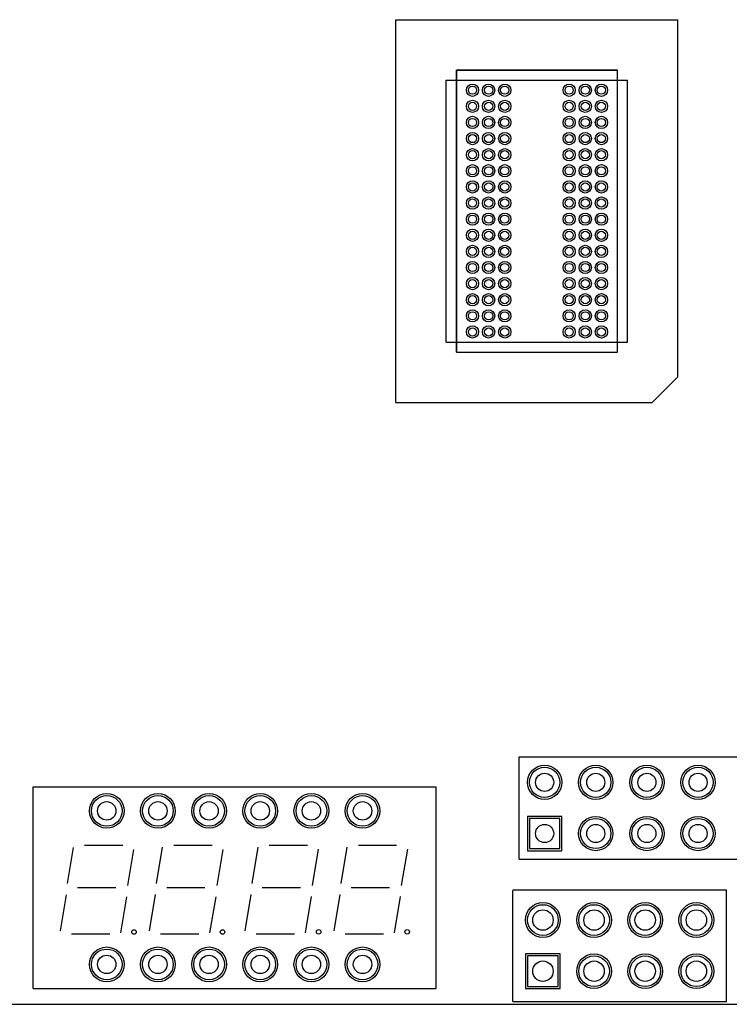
# Model space of a CAD drawing. Header units: millimetres. Extents: x -1 to 143, y -1 to 92.
# Tile 2 of 8: x 31 to 66, y 0 to 49. Entities that reach past the tile are written whole.
import ezdxf

# ---------------------------------------------------------------- set-up
doc = ezdxf.new("R2010")
doc.units = ezdxf.units.MM
for name, color, linetype in [('BottomLayer', 5, 'Continuous'), ('BottomSolder', 6, 'Continuous'), ('Mechanical1', 6, 'Continuous'), ('Mechanical14', 56, 'Continuous'), ('Mechanical5', 56, 'Continuous'), ('MultiLayer', 9, 'Continuous'), ('PadHoleLayer', 156, 'Continuous'), ('TopLayer', 1, 'Continuous'), ('TopOverlay', 2, 'Continuous'), ('TopPaste', 8, 'Continuous'), ('TopSolder', 216, 'Continuous')]:
    doc.layers.add(name, color=color, linetype=linetype)

msp = doc.modelspace()

# ---------------------------------------------------------------- linework, layer by layer
at = {"layer": 'BottomLayer'}
for p, q in [((56.145938, 9.227312), (56.145938, 7.727188)), ((57.646062, 9.227312), (56.145938, 9.227312)), ((57.646062, 7.727188), (57.646062, 9.227312)), ((56.145938, 7.727188), (57.646062, 7.727188)), ((56.049672, 2.405126), (56.049672, 0.881126)), ((57.573672, 2.405126), (56.049672, 2.405126)), ((57.573672, 0.881126), (57.573672, 2.405126)), ((56.049672, 0.881126), (57.573672, 0.881126))]:
    msp.add_line(p, q, dxfattribs=at)
for centre, radius in [((56.896, 11.01725), 0.750062), ((59.436, 11.01725), 0.750062), ((61.976, 11.01725), 0.750062), ((64.516, 11.01725), 0.750062), ((35.1536, 9.6012), 0.762), ((37.6936, 9.6012), 0.762), ((40.2336, 9.6012), 0.762), ((42.7736, 9.6012), 0.762), ((45.3136, 9.6012), 0.762), ((47.8536, 9.6012), 0.762), ((59.436, 8.47725), 0.750062), ((61.976, 8.47725), 0.750062), ((64.516, 8.47725), 0.750062), ((56.811672, 4.183126), 0.762), ((59.351672, 4.183126), 0.762), ((61.891672, 4.183126), 0.762), ((64.431672, 4.183126), 0.762), ((35.1536, 1.9812), 0.762), ((37.6936, 1.9812), 0.762), ((40.2336, 1.9812), 0.762), ((42.7736, 1.9812), 0.762), ((45.3136, 1.9812), 0.762), ((47.8536, 1.9812), 0.762), ((59.351672, 1.643126), 0.762), ((61.891672, 1.643126), 0.762), ((64.431672, 1.643126), 0.762)]:
    msp.add_circle(centre, radius, dxfattribs=at)
at = {"layer": 'BottomSolder'}
for p, q in [((56.044338, 9.328912), (56.044338, 7.625588)), ((57.747662, 9.328912), (56.044338, 9.328912)), ((57.747662, 7.625588), (57.747662, 9.328912)), ((56.044338, 7.625588), (57.747662, 7.625588)), ((55.948072, 2.506726), (55.948072, 0.779526)), ((57.675272, 2.506726), (55.948072, 2.506726)), ((57.675272, 0.779526), (57.675272, 2.506726)), ((55.948072, 0.779526), (57.675272, 0.779526))]:
    msp.add_line(p, q, dxfattribs=at)
for centre, radius in [((56.896, 11.01725), 0.851662), ((59.436, 11.01725), 0.851662), ((61.976, 11.01725), 0.851662), ((64.516, 11.01725), 0.851662), ((35.1536, 9.6012), 0.8636), ((37.6936, 9.6012), 0.8636), ((40.2336, 9.6012), 0.8636), ((42.7736, 9.6012), 0.8636), ((45.3136, 9.6012), 0.8636), ((47.8536, 9.6012), 0.8636), ((59.436, 8.47725), 0.851662), ((61.976, 8.47725), 0.851662), ((64.516, 8.47725), 0.851662), ((56.811672, 4.183126), 0.8636), ((59.351672, 4.183126), 0.8636), ((61.891672, 4.183126), 0.8636), ((64.431672, 4.183126), 0.8636), ((35.1536, 1.9812), 0.8636), ((37.6936, 1.9812), 0.8636), ((40.2336, 1.9812), 0.8636), ((42.7736, 1.9812), 0.8636), ((45.3136, 1.9812), 0.8636), ((47.8536, 1.9812), 0.8636), ((59.351672, 1.643126), 0.8636), ((61.891672, 1.643126), 0.8636), ((64.431672, 1.643126), 0.8636)]:
    msp.add_circle(centre, radius, dxfattribs=at)
at = {"layer": 'Mechanical1'}
msp.add_line((1.999996, 0), (136.049004, 0), dxfattribs=at)
at = {"layer": 'Mechanical14'}
for p, q in [((52.515008, 32.370014), (52.515008, 46.369986)), ((52.515008, 46.369986), (60.514992, 46.369986)), ((60.514992, 32.370014), (60.514992, 46.369986)), ((52.515008, 32.370014), (60.514992, 32.370014))]:
    msp.add_line(p, q, dxfattribs=at)
at = {"layer": 'Mechanical5'}
for p, q in [((60.514992, 46.369986), (52.515008, 46.369986)), ((52.515008, 46.369986), (52.515008, 32.370014)), ((60.514992, 46.369986), (60.514992, 46.369986)), ((60.514992, 32.370014), (60.514992, 46.369986)), ((52.515008, 32.370014), (60.514992, 32.370014))]:
    msp.add_line(p, q, dxfattribs=at)
at = {"layer": 'MultiLayer'}
for centre in [(35.1536, 9.6012), (37.6936, 9.6012), (40.2336, 9.6012), (42.7736, 9.6012), (45.3136, 9.6012), (47.8536, 9.6012), (56.811672, 4.183126), (59.351672, 4.183126), (61.891672, 4.183126), (64.431672, 4.183126), (35.1536, 1.9812), (37.6936, 1.9812), (40.2336, 1.9812), (42.7736, 1.9812), (45.3136, 1.9812), (47.8536, 1.9812), (59.351672, 1.643126), (61.891672, 1.643126), (64.431672, 1.643126)]:
    msp.add_circle(centre, 0.762, dxfattribs=at)
at = {"layer": 'PadHoleLayer'}
for centre, radius in [((56.896, 11.01725), 0.449961), ((59.436, 11.01725), 0.449961), ((61.976, 11.01725), 0.449961), ((64.516, 11.01725), 0.449961), ((35.1536, 9.6012), 0.4572), ((37.6936, 9.6012), 0.4572), ((40.2336, 9.6012), 0.4572), ((42.7736, 9.6012), 0.4572), ((45.3136, 9.6012), 0.4572), ((47.8536, 9.6012), 0.4572), ((56.896, 8.47725), 0.449961), ((59.436, 8.47725), 0.449961), ((61.976, 8.47725), 0.449961), ((64.516, 8.47725), 0.449961), ((56.811672, 4.183126), 0.508), ((59.351672, 4.183126), 0.508), ((61.891672, 4.183126), 0.508), ((64.431672, 4.183126), 0.508), ((35.1536, 1.9812), 0.4572), ((37.6936, 1.9812), 0.4572), ((40.2336, 1.9812), 0.4572), ((42.7736, 1.9812), 0.4572), ((45.3136, 1.9812), 0.4572), ((47.8536, 1.9812), 0.4572), ((56.811672, 1.643126), 0.508), ((59.351672, 1.643126), 0.508), ((61.891672, 1.643126), 0.508), ((64.431672, 1.643126), 0.508)]:
    msp.add_circle(centre, radius, dxfattribs=at)
at = {"layer": 'TopLayer'}
for p, q in [((56.145938, 9.227312), (56.145938, 7.727188)), ((57.646062, 9.227312), (56.145938, 9.227312)), ((57.646062, 7.727188), (57.646062, 9.227312)), ((56.145938, 7.727188), (57.646062, 7.727188)), ((56.049672, 2.405126), (56.049672, 0.881126)), ((57.573672, 2.405126), (56.049672, 2.405126)), ((57.573672, 0.881126), (57.573672, 2.405126)), ((56.049672, 0.881126), (57.573672, 0.881126))]:
    msp.add_line(p, q, dxfattribs=at)
for centre, radius in [((53.315108, 45.369988), 0.202946), ((54.114954, 45.369988), 0.202946), ((54.915054, 45.369988), 0.202946), ((58.114946, 45.369988), 0.202946), ((58.915046, 45.369988), 0.202946), ((59.714892, 45.369988), 0.202946), ((53.315108, 44.569888), 0.202946), ((54.114954, 44.569888), 0.202946), ((54.915054, 44.569888), 0.202946), ((58.114946, 44.569888), 0.202946), ((58.915046, 44.569888), 0.202946), ((59.714892, 44.569888), 0.202946), ((53.315108, 43.770042), 0.202946), ((54.114954, 43.770042), 0.202946), ((54.915054, 43.770042), 0.202946), ((58.114946, 43.770042), 0.202946), ((58.915046, 43.770042), 0.202946), ((59.714892, 43.770042), 0.202946), ((53.315108, 42.969942), 0.202946), ((54.114954, 42.969942), 0.202946), ((54.915054, 42.969942), 0.202946), ((58.114946, 42.969942), 0.202946), ((58.915046, 42.969942), 0.202946), ((59.714892, 42.969942), 0.202946), ((53.315108, 42.170096), 0.202946), ((54.114954, 42.170096), 0.202946), ((54.915054, 42.170096), 0.202946), ((58.114946, 42.170096), 0.202946), ((58.915046, 42.170096), 0.202946), ((59.714892, 42.170096), 0.202946), ((53.315108, 41.369996), 0.202946), ((54.114954, 41.369996), 0.202946), ((54.915054, 41.369996), 0.202946), ((58.114946, 41.369996), 0.202946), ((58.915046, 41.369996), 0.202946), ((59.714892, 41.369996), 0.202946), ((53.315108, 40.569896), 0.202946), ((54.114954, 40.569896), 0.202946), ((54.915054, 40.569896), 0.202946), ((58.114946, 40.569896), 0.202946), ((58.915046, 40.569896), 0.202946), ((59.714892, 40.569896), 0.202946), ((53.315108, 39.77005), 0.202946), ((54.114954, 39.77005), 0.202946), ((54.915054, 39.77005), 0.202946), ((58.114946, 39.77005), 0.202946), ((58.915046, 39.77005), 0.202946), ((59.714892, 39.77005), 0.202946), ((53.315108, 38.96995), 0.202946), ((54.114954, 38.96995), 0.202946), ((54.915054, 38.96995), 0.202946), ((58.114946, 38.96995), 0.202946), ((58.915046, 38.96995), 0.202946), ((59.714892, 38.96995), 0.202946), ((53.315108, 38.170104), 0.202946), ((54.114954, 38.170104), 0.202946), ((54.915054, 38.170104), 0.202946), ((58.114946, 38.170104), 0.202946), ((58.915046, 38.170104), 0.202946), ((59.714892, 38.170104), 0.202946), ((53.315108, 37.370004), 0.202946), ((54.114954, 37.370004), 0.202946), ((54.915054, 37.370004), 0.202946), ((58.114946, 37.370004), 0.202946), ((58.915046, 37.370004), 0.202946), ((59.714892, 37.370004), 0.202946), ((53.315108, 36.569904), 0.202946), ((54.114954, 36.569904), 0.202946), ((54.915054, 36.569904), 0.202946), ((58.114946, 36.569904), 0.202946), ((58.915046, 36.569904), 0.202946), ((59.714892, 36.569904), 0.202946), ((53.315108, 35.770058), 0.202946), ((54.114954, 35.770058), 0.202946), ((54.915054, 35.770058), 0.202946), ((58.114946, 35.770058), 0.202946), ((58.915046, 35.770058), 0.202946), ((59.714892, 35.770058), 0.202946), ((53.315108, 34.969958), 0.202946), ((54.114954, 34.969958), 0.202946), ((54.915054, 34.969958), 0.202946), ((58.114946, 34.969958), 0.202946), ((58.915046, 34.969958), 0.202946), ((59.714892, 34.969958), 0.202946), ((53.315108, 34.170112), 0.202946), ((54.114954, 34.170112), 0.202946), ((54.915054, 34.170112), 0.202946), ((58.114946, 34.170112), 0.202946), ((58.915046, 34.170112), 0.202946), ((59.714892, 34.170112), 0.202946), ((53.315108, 33.370012), 0.202946), ((54.114954, 33.370012), 0.202946), ((54.915054, 33.370012), 0.202946), ((58.114946, 33.370012), 0.202946), ((58.915046, 33.370012), 0.202946), ((59.714892, 33.370012), 0.202946), ((56.896, 11.01725), 0.750062), ((59.436, 11.01725), 0.750062), ((61.976, 11.01725), 0.750062), ((64.516, 11.01725), 0.750062), ((35.1536, 9.6012), 0.762), ((37.6936, 9.6012), 0.762), ((40.2336, 9.6012), 0.762), ((42.7736, 9.6012), 0.762), ((45.3136, 9.6012), 0.762), ((47.8536, 9.6012), 0.762), ((59.436, 8.47725), 0.750062), ((61.976, 8.47725), 0.750062), ((64.516, 8.47725), 0.750062), ((56.811672, 4.183126), 0.762), ((59.351672, 4.183126), 0.762), ((61.891672, 4.183126), 0.762), ((64.431672, 4.183126), 0.762), ((35.1536, 1.9812), 0.762), ((37.6936, 1.9812), 0.762), ((40.2336, 1.9812), 0.762), ((42.7736, 1.9812), 0.762), ((45.3136, 1.9812), 0.762), ((47.8536, 1.9812), 0.762), ((59.351672, 1.643126), 0.762), ((61.891672, 1.643126), 0.762), ((64.431672, 1.643126), 0.762)]:
    msp.add_circle(centre, radius, dxfattribs=at)
at = {"layer": 'TopOverlay'}
for p, q in [((49.515014, 48.870108), (63.514986, 48.870108)), ((49.515014, 29.869892), (49.515014, 48.870108)), ((63.514986, 31.139892), (63.514986, 48.870108)), ((52.515008, 32.370014), (52.515008, 46.369986)), ((52.515008, 46.369986), (60.514992, 46.369986)), ((60.514992, 32.370014), (60.514992, 46.369986)), ((52.014882, 45.870114), (61.015118, 45.870114)), ((52.014882, 32.869886), (52.014882, 45.870114)), ((61.015118, 32.869886), (61.015118, 45.870114)), ((52.014882, 32.869886), (61.015118, 32.869886)), ((52.515008, 32.370014), (60.514992, 32.370014)), ((62.244986, 29.869892), (63.514986, 31.139892)), ((49.515014, 29.869892), (62.244986, 29.869892)), ((55.626, 12.28725), (75.946, 12.28725)), ((55.626, 7.20725), (55.626, 12.28725)), ((31.50362, 0.79121), (31.50362, 10.79119)), ((31.50362, 10.79119), (51.50358, 10.79119)), ((51.50358, 0.79121), (51.50358, 10.79119)), ((34.053526, 7.891272), (35.9537, 7.891272)), ((38.478968, 7.89178), (40.378888, 7.89178)), ((43.222418, 7.89686), (45.122338, 7.89686)), ((47.647606, 7.897368), (49.547526, 7.897368)), ((33.203642, 5.991098), (33.503616, 7.791196)), ((36.20262, 5.89026), (36.50234, 7.69112)), ((37.62883, 5.99186), (37.928804, 7.791704)), ((40.627808, 5.890768), (40.927528, 7.691628)), ((42.37228, 5.99694), (42.672254, 7.796784)), ((45.371258, 5.895848), (45.670978, 7.696708)), ((46.797722, 5.997448), (47.097696, 7.797546)), ((49.7967, 5.89661), (50.09642, 7.69747)), ((55.626, 7.20725), (75.946, 7.20725)), ((32.854138, 3.641598), (33.154366, 5.441696)), ((33.703514, 5.7912), (35.603688, 5.7912)), ((37.27958, 3.64236), (37.579554, 5.442204)), ((38.128956, 5.791962), (40.028876, 5.791962)), ((42.02303, 3.647186), (42.323004, 5.447284)), ((42.872406, 5.796788), (44.772326, 5.796788)), ((46.448218, 3.647948), (46.748192, 5.448046)), ((47.297594, 5.79755), (49.197514, 5.79755)), ((55.311548, 5.68325), (65.931796, 5.68325)), ((55.311548, 0.143002), (55.311548, 5.643118)), ((55.311548, 0.143002), (55.311548, 5.643118)), ((65.931796, 0.143002), (65.931796, 5.68325)), ((35.85337, 3.54076), (36.15309, 5.34162)), ((40.278558, 3.541268), (40.578278, 5.342128)), ((45.022008, 3.546348), (45.321728, 5.347208)), ((49.447196, 3.54711), (49.746916, 5.34797)), ((33.40354, 3.48996), (35.30346, 3.48996)), ((37.828728, 3.490722), (39.728648, 3.490722)), ((42.572178, 3.495548), (44.472098, 3.495548)), ((46.99762, 3.49631), (48.89754, 3.49631)), ((31.50362, 0.79121), (51.50358, 0.79121)), ((55.311548, 0.143002), (65.931796, 0.143002))]:
    msp.add_line(p, q, dxfattribs=at)
for centre in [(36.50361, 3.591306), (40.903652, 3.591306), (45.672248, 3.596894), (50.07229, 3.596894)]:
    msp.add_circle(centre, 0.11176, dxfattribs=at)
at = {"layer": 'TopPaste'}
for centre in [(53.315108, 45.369988), (54.114954, 45.369988), (54.915054, 45.369988), (58.114946, 45.369988), (58.915046, 45.369988), (59.714892, 45.369988), (53.315108, 44.569888), (54.114954, 44.569888), (54.915054, 44.569888), (58.114946, 44.569888), (58.915046, 44.569888), (59.714892, 44.569888), (53.315108, 43.770042), (54.114954, 43.770042), (54.915054, 43.770042), (58.114946, 43.770042), (58.915046, 43.770042), (59.714892, 43.770042), (53.315108, 42.969942), (54.114954, 42.969942), (54.915054, 42.969942), (58.114946, 42.969942), (58.915046, 42.969942), (59.714892, 42.969942), (53.315108, 42.170096), (54.114954, 42.170096), (54.915054, 42.170096), (58.114946, 42.170096), (58.915046, 42.170096), (59.714892, 42.170096), (53.315108, 41.369996), (54.114954, 41.369996), (54.915054, 41.369996), (58.114946, 41.369996), (58.915046, 41.369996), (59.714892, 41.369996), (53.315108, 40.569896), (54.114954, 40.569896), (54.915054, 40.569896), (58.114946, 40.569896), (58.915046, 40.569896), (59.714892, 40.569896), (53.315108, 39.77005), (54.114954, 39.77005), (54.915054, 39.77005), (58.114946, 39.77005), (58.915046, 39.77005), (59.714892, 39.77005), (53.315108, 38.96995), (54.114954, 38.96995), (54.915054, 38.96995), (58.114946, 38.96995), (58.915046, 38.96995), (59.714892, 38.96995), (53.315108, 38.170104), (54.114954, 38.170104), (54.915054, 38.170104), (58.114946, 38.170104), (58.915046, 38.170104), (59.714892, 38.170104), (53.315108, 37.370004), (54.114954, 37.370004), (54.915054, 37.370004), (58.114946, 37.370004), (58.915046, 37.370004), (59.714892, 37.370004), (53.315108, 36.569904), (54.114954, 36.569904), (54.915054, 36.569904), (58.114946, 36.569904), (58.915046, 36.569904), (59.714892, 36.569904), (53.315108, 35.770058), (54.114954, 35.770058), (54.915054, 35.770058), (58.114946, 35.770058), (58.915046, 35.770058), (59.714892, 35.770058), (53.315108, 34.969958), (54.114954, 34.969958), (54.915054, 34.969958), (58.114946, 34.969958), (58.915046, 34.969958), (59.714892, 34.969958), (53.315108, 34.170112), (54.114954, 34.170112), (54.915054, 34.170112), (58.114946, 34.170112), (58.915046, 34.170112), (59.714892, 34.170112), (53.315108, 33.370012), (54.114954, 33.370012), (54.915054, 33.370012), (58.114946, 33.370012), (58.915046, 33.370012), (59.714892, 33.370012)]:
    msp.add_circle(centre, 0.202946, dxfattribs=at)
at = {"layer": 'TopSolder'}
for p, q in [((56.044338, 9.328912), (56.044338, 7.625588)), ((57.747662, 9.328912), (56.044338, 9.328912)), ((57.747662, 7.625588), (57.747662, 9.328912)), ((56.044338, 7.625588), (57.747662, 7.625588)), ((55.948072, 2.506726), (55.948072, 0.779526)), ((57.675272, 2.506726), (55.948072, 2.506726)), ((57.675272, 0.779526), (57.675272, 2.506726)), ((55.948072, 0.779526), (57.675272, 0.779526))]:
    msp.add_line(p, q, dxfattribs=at)
for centre, radius in [((53.315108, 45.369988), 0.304546), ((54.114954, 45.369988), 0.304546), ((54.915054, 45.369988), 0.304546), ((58.114946, 45.369988), 0.304546), ((58.915046, 45.369988), 0.304546), ((59.714892, 45.369988), 0.304546), ((53.315108, 44.569888), 0.304546), ((54.114954, 44.569888), 0.304546), ((54.915054, 44.569888), 0.304546), ((58.114946, 44.569888), 0.304546), ((58.915046, 44.569888), 0.304546), ((59.714892, 44.569888), 0.304546), ((53.315108, 43.770042), 0.304546), ((54.114954, 43.770042), 0.304546), ((54.915054, 43.770042), 0.304546), ((58.114946, 43.770042), 0.304546), ((58.915046, 43.770042), 0.304546), ((59.714892, 43.770042), 0.304546), ((53.315108, 42.969942), 0.304546), ((54.114954, 42.969942), 0.304546), ((54.915054, 42.969942), 0.304546), ((58.114946, 42.969942), 0.304546), ((58.915046, 42.969942), 0.304546), ((59.714892, 42.969942), 0.304546), ((53.315108, 42.170096), 0.304546), ((54.114954, 42.170096), 0.304546), ((54.915054, 42.170096), 0.304546), ((58.114946, 42.170096), 0.304546), ((58.915046, 42.170096), 0.304546), ((59.714892, 42.170096), 0.304546), ((53.315108, 41.369996), 0.304546), ((54.114954, 41.369996), 0.304546), ((54.915054, 41.369996), 0.304546), ((58.114946, 41.369996), 0.304546), ((58.915046, 41.369996), 0.304546), ((59.714892, 41.369996), 0.304546), ((53.315108, 40.569896), 0.304546), ((54.114954, 40.569896), 0.304546), ((54.915054, 40.569896), 0.304546), ((58.114946, 40.569896), 0.304546), ((58.915046, 40.569896), 0.304546), ((59.714892, 40.569896), 0.304546), ((53.315108, 39.77005), 0.304546), ((54.114954, 39.77005), 0.304546), ((54.915054, 39.77005), 0.304546), ((58.114946, 39.77005), 0.304546), ((58.915046, 39.77005), 0.304546), ((59.714892, 39.77005), 0.304546), ((53.315108, 38.96995), 0.304546), ((54.114954, 38.96995), 0.304546), ((54.915054, 38.96995), 0.304546), ((58.114946, 38.96995), 0.304546), ((58.915046, 38.96995), 0.304546), ((59.714892, 38.96995), 0.304546), ((53.315108, 38.170104), 0.304546), ((54.114954, 38.170104), 0.304546), ((54.915054, 38.170104), 0.304546), ((58.114946, 38.170104), 0.304546), ((58.915046, 38.170104), 0.304546), ((59.714892, 38.170104), 0.304546), ((53.315108, 37.370004), 0.304546), ((54.114954, 37.370004), 0.304546), ((54.915054, 37.370004), 0.304546), ((58.114946, 37.370004), 0.304546), ((58.915046, 37.370004), 0.304546), ((59.714892, 37.370004), 0.304546), ((53.315108, 36.569904), 0.304546), ((54.114954, 36.569904), 0.304546), ((54.915054, 36.569904), 0.304546), ((58.114946, 36.569904), 0.304546), ((58.915046, 36.569904), 0.304546), ((59.714892, 36.569904), 0.304546), ((53.315108, 35.770058), 0.304546), ((54.114954, 35.770058), 0.304546), ((54.915054, 35.770058), 0.304546), ((58.114946, 35.770058), 0.304546), ((58.915046, 35.770058), 0.304546), ((59.714892, 35.770058), 0.304546), ((53.315108, 34.969958), 0.304546), ((54.114954, 34.969958), 0.304546), ((54.915054, 34.969958), 0.304546), ((58.114946, 34.969958), 0.304546), ((58.915046, 34.969958), 0.304546), ((59.714892, 34.969958), 0.304546), ((53.315108, 34.170112), 0.304546), ((54.114954, 34.170112), 0.304546), ((54.915054, 34.170112), 0.304546), ((58.114946, 34.170112), 0.304546), ((58.915046, 34.170112), 0.304546), ((59.714892, 34.170112), 0.304546), ((53.315108, 33.370012), 0.304546), ((54.114954, 33.370012), 0.304546), ((54.915054, 33.370012), 0.304546), ((58.114946, 33.370012), 0.304546), ((58.915046, 33.370012), 0.304546), ((59.714892, 33.370012), 0.304546), ((56.896, 11.01725), 0.851662), ((59.436, 11.01725), 0.851662), ((61.976, 11.01725), 0.851662), ((64.516, 11.01725), 0.851662), ((35.1536, 9.6012), 0.8636), ((37.6936, 9.6012), 0.8636), ((40.2336, 9.6012), 0.8636), ((42.7736, 9.6012), 0.8636), ((45.3136, 9.6012), 0.8636), ((47.8536, 9.6012), 0.8636), ((59.436, 8.47725), 0.851662), ((61.976, 8.47725), 0.851662), ((64.516, 8.47725), 0.851662), ((56.811672, 4.183126), 0.8636), ((59.351672, 4.183126), 0.8636), ((61.891672, 4.183126), 0.8636), ((64.431672, 4.183126), 0.8636), ((35.1536, 1.9812), 0.8636), ((37.6936, 1.9812), 0.8636), ((40.2336, 1.9812), 0.8636), ((42.7736, 1.9812), 0.8636), ((45.3136, 1.9812), 0.8636), ((47.8536, 1.9812), 0.8636), ((59.351672, 1.643126), 0.8636), ((61.891672, 1.643126), 0.8636), ((64.431672, 1.643126), 0.8636)]:
    msp.add_circle(centre, radius, dxfattribs=at)

doc.saveas('drawing.dxf')
